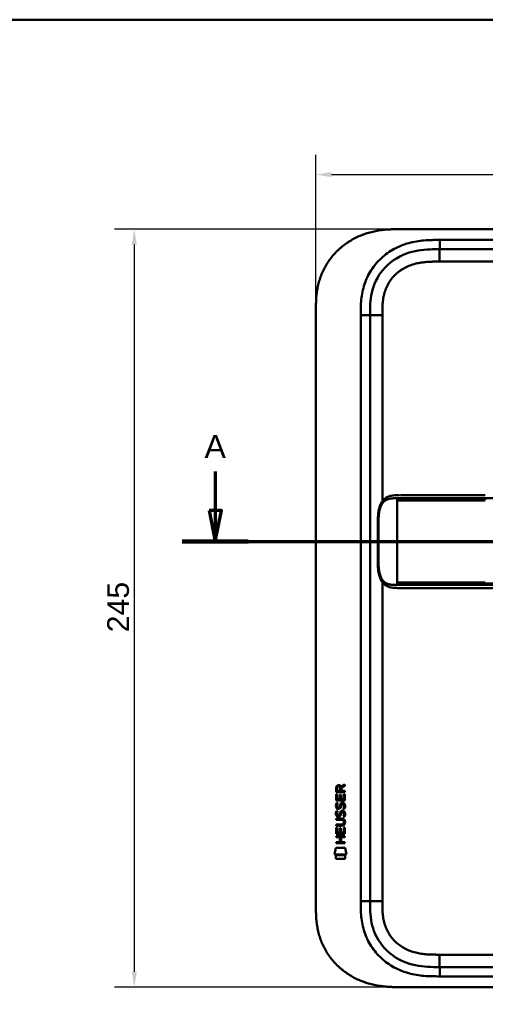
# Model space of a CAD drawing. Header units: millimetres. Extents: x 20 to 833, y 20 to 574.
# Tile 11 of 13: x 437 to 587, y 256 to 574. Entities that reach past the tile are written whole.
import ezdxf

# ---------------------------------------------------------------- set-up
doc = ezdxf.new("R2010")
doc.units = ezdxf.units.MM
doc.header["$LTSCALE"] = 2
for name, color, linetype, lineweight in [('Bemaßungen(DIN)', 7, 'Continuous', 25), ('Schnittansichtslinien(DIN)', 7, 'Continuous', 70), ('Sichtbare Kanten(DIN)', 7, 'Continuous', 50), ('Sichtbare tangentiale Kanten(DIN)', 7, 'Continuous', 50), ('Skizziergeometrie(DIN)', 7, 'Continuous', 50)]:
    doc.layers.add(name, color=color, linetype=linetype, lineweight=lineweight)
doc.styles.add('Aktuell-DINGroßer Text', font='arial.ttf')
doc.styles.add('STANDARD-DIN~0', font='arial.ttf')
doc.dimstyles.new('CAD-LAN', dxfattribs={"dimscale": 2, "dimtxt": 3.5, "dimasz": 2.5, "dimexe": 3.175, "dimexo": 0, "dimgap": 0.8, "dimtad": 1, "dimrnd": 1e-08, "dimtxsty": 'STANDARD-DIN~0', "dimcen": 0.09, "dimdle": 10, "dimclrd": 250, "dimclre": 250, "dimclrt": 250, "dimadec": 0, "dimazin": 2, "dimtfac": 1, "dimtmove": 0, "dimatfit": 3, "dimfxl": 1, "dimtolj": 1, "dimtzin": 0, "dimlwd": 25, "dimlwe": 25, "dimarcsym": 0})

# ---------------------------------------------------------------- blocks, each defined once
blk = doc.blocks.new('Ränder Standardrahmen')
at = {"layer": 'Skizziergeometrie(DIN)', "flags": 128}
blk.add_lwpolyline([(10, 10), (10, 287), (410, 287), (410, 10), (10, 10)], dxfattribs=at)
blk = doc.blocks.new('*D22')
at = {"layer": 'Bemaßungen(DIN)', "color": 250, "linetype": 'Continuous', "lineweight": 25, "true_color": 0x3f3f3f, "transparency": 16777216}
for p, q in [((532.71, 479.53), (532.71, 530.28)), ((746.71, 479.53), (746.71, 530.28)), ((537.71, 523.93), (741.71, 523.93))]:
    blk.add_line(p, q, dxfattribs=at)
at = {"layer": 'Bemaßungen(DIN)', "color": 250, "linetype": 'Continuous', "true_color": 0x3f3f3f, "transparency": 16777216}
for points in [[(537.71, 524.76), (537.71, 523.1), (532.71, 523.93)], [(741.71, 524.76), (741.71, 523.1), (746.71, 523.93)]]:
    blk.add_solid(points, dxfattribs=at)
at = {"layer": 'Defpoints', "color": 0, "linetype": 'Continuous', "transparency": 16777216}
for p in [(746.71, 523.93), (532.71, 479.53), (746.71, 479.53)]:
    blk.add_point(p, dxfattribs=at)
at = {"layer": 'Bemaßungen(DIN)', "color": 250, "linetype": 'Continuous', "lineweight": 25, "true_color": 0x3f3f3f, "transparency": 16777216, "insert": (631.93, 532.56), "char_height": 7, "attachment_point": 1, "style": 'STANDARD-DIN~0'}
blk.add_mtext('\\A1;214', dxfattribs=at)
blk = doc.blocks.new('*D23')
at = {"layer": 'Bemaßungen(DIN)', "color": 250, "linetype": 'Continuous', "lineweight": 25, "true_color": 0x3f3f3f, "transparency": 16777216}
for p, q in [((560.19, 506.31), (467.64, 506.31)), ((473.99, 501.31), (473.99, 266.31)), ((560.75, 261.31), (467.64, 261.31))]:
    blk.add_line(p, q, dxfattribs=at)
at = {"layer": 'Bemaßungen(DIN)', "color": 250, "linetype": 'Continuous', "true_color": 0x3f3f3f, "transparency": 16777216}
for points in [[(473.15, 501.31), (474.82, 501.31), (473.99, 506.31)], [(473.15, 266.31), (474.82, 266.31), (473.99, 261.31)]]:
    blk.add_solid(points, dxfattribs=at)
at = {"layer": 'Defpoints', "color": 0, "linetype": 'Continuous', "transparency": 16777216}
for p in [(560.19, 506.31), (473.99, 261.31), (560.75, 261.31)]:
    blk.add_point(p, dxfattribs=at)
at = {"layer": 'Bemaßungen(DIN)', "color": 250, "linetype": 'Continuous', "lineweight": 25, "true_color": 0x3f3f3f, "transparency": 16777216, "insert": (465.24, 376), "char_height": 7, "attachment_point": 1, "rotation": 90, "style": 'STANDARD-DIN~0'}
blk.add_mtext('\\A1;245', dxfattribs=at)
blk = doc.blocks.new('2DTransSchnitt0')
at = {"layer": 'Schnittansichtslinien(DIN)', "linetype": 'Continuous'}
for p, q in [((250.09, 213.99), (250.09, 207.66)), ((396.56, 213.99), (396.56, 207.66)), ((249.09, 207.66), (250.09, 202.66)), ((251.09, 207.66), (249.09, 207.66)), ((250.09, 207.66), (250.09, 202.66)), ((250.09, 202.66), (251.09, 207.66)), ((395.56, 207.66), (396.56, 202.66)), ((397.56, 207.66), (395.56, 207.66)), ((396.56, 207.66), (396.56, 202.66)), ((396.56, 202.66), (397.56, 207.66)), ((244.75, 202.66), (401.89, 202.66))]:
    blk.add_line(p, q, dxfattribs=at)
at = {"layer": 'Schnittansichtslinien(DIN)', "linetype": 'Continuous', "lineweight": 140}
for p, q in [((244.75, 202.66), (255.43, 202.66)), ((391.22, 202.66), (401.89, 202.66))]:
    blk.add_line(p, q, dxfattribs=at)
at = {"layer": 'Schnittansichtslinien(DIN)', "linetype": 'Continuous', "flags": 128}
for points in [[(249.09, 207.66), (250.09, 202.66), (251.09, 207.66), (249.09, 207.66)], [(395.56, 207.66), (396.56, 202.66), (397.56, 207.66), (395.56, 207.66)]]:
    blk.add_lwpolyline(points, dxfattribs=at)
at = {"layer": 'Schnittansichtslinien(DIN)'}
for points in [[(249.09, 207.66), (250.09, 202.66), (251.09, 207.66), (249.09, 207.66)], [(395.56, 207.66), (396.56, 202.66), (397.56, 207.66), (395.56, 207.66)]]:
    blk.add_solid(points, dxfattribs=at)
at = {"layer": 'Schnittansichtslinien(DIN)', "char_height": 3.73, "attachment_point": 7, "style": 'Aktuell-DINGroßer Text'}
for insert in [(248.34, 216.16), (394.8, 216.16)]:
    blk.add_mtext('A', dxfattribs=dict(at, insert=insert))

msp = doc.modelspace()

# ---------------------------------------------------------------- linework, layer by layer
at = {"layer": 'Sichtbare Kanten(DIN)'}
for p, q in [((718.673, 506.314), (560.191, 506.314)), ((572.75, 499.814), (717.673, 499.814)), ((532.712, 288.099), (532.712, 479.53)), ((550.212, 289.099), (550.212, 478.53)), ((560.087, 420.318), (560.087, 420.318)), ((587.497, 390.318), (714.348, 390.318)), ((539.246, 324.388), (539.248, 325.701)), ((539.596, 325.657), (539.596, 324.769)), ((539.596, 324.769), (540.613, 324.768)), ((540.613, 324.768), (540.614, 325.657)), ((540.911, 326.017), (542.106, 326.808)), ((540.964, 325.619), (540.963, 324.768)), ((540.963, 324.768), (542.105, 324.767)), ((542.106, 326.374), (540.964, 325.619)), ((542.105, 324.767), (542.104, 324.386)), ((542.106, 326.808), (542.106, 326.374)), ((539.244, 321.658), (539.245, 323.662)), ((542.102, 321.655), (539.244, 321.658)), ((539.245, 323.662), (539.594, 323.662)), ((542.104, 324.386), (539.246, 324.388)), ((539.594, 323.662), (539.592, 322.034)), ((539.592, 322.034), (540.487, 322.034)), ((540.487, 322.034), (540.488, 323.481)), ((540.488, 323.481), (540.836, 323.48)), ((540.836, 323.48), (540.835, 322.033)), ((540.835, 322.033), (541.754, 322.033)), ((541.754, 322.033), (541.755, 323.68)), ((541.755, 323.68), (542.104, 323.68)), ((542.104, 323.68), (542.102, 321.655)), ((539.413, 318.337), (539.752, 318.237)), ((539.415, 320.884), (539.754, 320.784)), ((539.612, 319.552), (539.619, 319.535)), ((540.296, 319.455), (540.306, 319.471)), ((541.344, 320.581), (541.332, 320.581)), ((539.239, 315.807), (540.885, 315.806)), ((539.239, 315.43), (539.239, 315.807)), ((540.908, 315.429), (539.239, 315.43)), ((539.61, 317.006), (539.617, 316.988)), ((540.294, 316.908), (540.304, 316.925)), ((541.342, 318.034), (541.33, 318.034)), ((539.235, 310.92), (539.237, 312.924)), ((539.237, 313.495), (539.237, 313.872)), ((539.237, 313.872), (540.907, 313.871)), ((540.883, 313.494), (539.237, 313.495)), ((539.237, 312.924), (539.585, 312.924)), ((539.585, 312.924), (539.584, 311.297)), ((540.478, 311.296), (540.48, 312.743)), ((540.48, 312.743), (540.828, 312.743)), ((540.828, 312.743), (540.827, 311.296)), ((541.745, 311.295), (541.747, 312.942)), ((541.747, 312.942), (542.095, 312.942)), ((541.788, 314.644), (541.788, 314.653)), ((542.095, 312.942), (542.093, 310.918)), ((539.233, 310.127), (542.092, 310.124)), ((539.233, 309.75), (539.233, 310.127)), ((540.476, 309.749), (539.233, 309.75)), ((542.093, 310.918), (539.235, 310.92)), ((539.584, 311.297), (540.478, 311.296)), ((540.475, 308.191), (540.476, 309.749)), ((540.827, 311.296), (541.745, 311.295)), ((540.832, 309.748), (540.831, 308.191)), ((542.091, 309.747), (540.832, 309.748)), ((542.092, 310.124), (542.091, 309.747)), ((538.7, 304.238), (539.159, 306.371)), ((539.159, 306.371), (542.165, 306.368)), ((539.231, 307.815), (539.232, 308.192)), ((542.09, 307.813), (539.231, 307.815)), ((539.232, 308.192), (540.475, 308.191)), ((540.831, 308.191), (542.09, 308.19)), ((542.09, 308.19), (542.09, 307.813)), ((542.165, 306.368), (542.615, 304.235)), ((542.615, 304.235), (538.7, 304.238)), ((539.159, 302.81), (539.16, 303.952)), ((542.156, 302.808), (539.159, 302.81)), ((539.16, 303.952), (542.156, 303.95)), ((542.156, 303.95), (542.156, 302.808)), ((572.75, 267.814), (717.673, 267.814)), ((560.751, 261.314), (718.673, 261.314))]:
    msp.add_line(p, q, dxfattribs=at)
for centre, major_axis, ratio, start_param, end_param in [((540.775, 324.885), (-0.976, 1.274), 0.5180415, 5.9043613, 6.8771057), ((539.382, 324.804), (1.242, 1.64), 0.5994938, 5.878165, 6.7089725), ((540.878, 322.663), (1.103, 3.296), 0.2312948, 2.8124619, 2.8734213), ((540.357, 320.346), (0.574, 1.004), 0.5438409, 2.7534304, 3.2137241), ((540.237, 319.479), (0.098, 0.139), 0.3641716, 4.4844927, 4.7925708), ((540.684, 318.894), (0.839, 1.642), 0.4591024, 5.9761877, 6.4975755), ((540.961, 320.363), (-1.192, -3.54), 0.2215161, 5.9678979, 6.0270389), ((540.363, 317.808), (-0.583, -1.012), 0.541605, 5.8985019, 6.3563332), ((540.235, 316.932), (-0.098, -0.139), 0.3641716, 1.3429, 1.6509781), ((537.063, 311.132), (4.814, 4.313), 0.3742661, 5.9599282, 6.6783921), ((540.683, 316.35), (-0.838, -1.64), 0.4594521, 2.8344186, 3.3561114), ((537.067, 318.176), (4.808, -4.323), 0.3742014, 5.888113, 6.6064523), ((518.355, 334.481), (23.266, -20.361), 0.1371339, 6.127502, 6.402435)]:
    msp.add_ellipse(centre, major_axis=major_axis, ratio=ratio, start_param=start_param, end_param=end_param, dxfattribs=at)
for points, degree, knots in [([(560.191, 506.314), (559.78, 506.314), (558.768, 506.31), (557.441, 506.278), (555.914, 506.196), (554.684, 506.088), (553.144, 505.886), (551.913, 505.666), (550.381, 505.311), (549.165, 504.959), (547.666, 504.432), (546.488, 503.94), (545.05, 503.237), (543.933, 502.605), (542.586, 501.731), (541.552, 500.966), (540.323, 499.934), (539.395, 499.05), (538.311, 497.88), (537.507, 496.894), (536.588, 495.61), (535.924, 494.543), (535.185, 493.17), (534.668, 492.043), (534.116, 490.61), (533.749, 489.446), (533.378, 487.98), (533.149, 486.801), (532.941, 485.327), (532.83, 484.151), (532.748, 482.69), (532.712, 481.241), (532.712, 480.098), (532.712, 479.53)], 3, [0.01304212, 0.01304212, 0.01304212, 0.01304212, 0.04166717, 0.08333381, 0.10416714, 0.14583378, 0.1666671, 0.20833375, 0.22916707, 0.27083371, 0.29166704, 0.33333368, 0.354167, 0.39583365, 0.41666697, 0.45833362, 0.47916694, 0.52083358, 0.54166691, 0.58333355, 0.60416687, 0.64583352, 0.66666684, 0.70833349, 0.72916681, 0.77083345, 0.79166678, 0.83333342, 0.85416674, 0.89583339, 0.91666671, 0.95833335, 0.99999585, 0.99999585, 0.99999585, 0.99999585]), ([(550.212, 478.53), (550.212, 480.954), (550.26, 483.414), (550.784, 485.756), (551.375, 488.402), (552.557, 490.93), (554.331, 493.068), (556.32, 495.464), (559.009, 497.314), (561.98, 498.404), (564.422, 499.3), (567.039, 499.678), (569.699, 499.776), (570.713, 499.813), (571.732, 499.814), (572.75, 499.814)], 3, [-3.5878945, -3.5878945, -3.5878945, -3.5878945, -2.8454091, -2.8454091, -2.8454091, -2.0068747, -2.0068747, -2.0068747, -1.0669607, -1.0669607, -1.0669607, -0.2943581, -0.2943581, -0.2943581, 0, 0, 0, 0]), ([(559.704, 390.318), (559.704, 390.318), (559.704, 390.318), (559.704, 390.318), (559.704, 390.318), (559.704, 390.318), (559.703, 390.318), (559.703, 390.318), (559.703, 390.318), (559.702, 390.318), (559.702, 390.318), (559.701, 390.318), (559.7, 390.318), (559.698, 390.318), (559.696, 390.318), (559.691, 390.318), (559.687, 390.318), (559.67, 390.318), (559.659, 390.318), (559.612, 390.318), (559.578, 390.318), (559.441, 390.318), (559.338, 390.318), (558.926, 390.32), (558.619, 390.325), (557.402, 390.385), (556.511, 390.527), (555.317, 391.128), (554.928, 391.411), (554.149, 392.231), (553.776, 392.835), (553.266, 394.115), (553.092, 394.776), (552.85, 396.167), (552.782, 396.911), (552.695, 398.691), (552.703, 399.738), (552.703, 403.433), (552.703, 406.085), (552.703, 410.671), (552.638, 412.652), (552.981, 415.353), (553.154, 416.163), (553.646, 417.524), (553.959, 418.107), (554.667, 418.993), (555.059, 419.329), (555.97, 419.868), (556.508, 420.049), (557.813, 420.299), (558.608, 420.316), (559.457, 420.318), (559.505, 420.318), (559.578, 420.318), (559.602, 420.318), (559.639, 420.318), (559.651, 420.318), (559.67, 420.318), (559.676, 420.318), (559.686, 420.318), (559.689, 420.318), (559.695, 420.318), (559.696, 420.318), (559.699, 420.318), (559.7, 420.318), (559.701, 420.318), (559.702, 420.318), (559.703, 420.318), (559.703, 420.318), (559.704, 420.318), (559.704, 420.318), (559.704, 420.318), (559.704, 420.318), (559.704, 420.318), (559.704, 420.318), (559.704, 420.318)], 3, [0, 0, 0, 0, 0.0000252, 0.0000252, 0.0000657, 0.0000657, 0.0001082, 0.0001082, 0.0001738, 0.0001738, 0.0002867, 0.0002867, 0.0005136, 0.0005136, 0.0010499, 0.0010499, 0.0026039, 0.0026039, 0.0072616, 0.0072616, 0.0212292, 0.0212292, 0.0631285, 0.0631285, 0.1888417, 0.1888417, 0.5689951, 0.5689951, 0.7719774, 0.7719774, 1.0315425, 1.0315425, 1.2481307, 1.2481307, 1.4719729, 1.4719729, 1.7848025, 1.7848025, 2.5805266, 2.5805266, 3.160554, 3.160554, 3.4157877, 3.4157877, 3.6519695, 3.6519695, 3.8657989, 3.8657989, 4.1108827, 4.1108827, 4.4368692, 4.4368692, 4.4566519, 4.4566519, 4.4665438, 4.4665438, 4.471493, 4.471493, 4.4739733, 4.4739733, 4.4752207, 4.4752207, 4.4758524, 4.4758524, 4.4761765, 4.4761765, 4.4763467, 4.4763467, 4.476439, 4.476439, 4.4764904, 4.4764904, 4.4765188, 4.4765188, 4.4765488, 4.4765488, 4.4765488, 4.4765488]), ([(560.087, 420.318), (560.087, 420.318), (560.087, 420.318), (560.087, 420.318), (560.087, 420.318), (560.087, 420.318), (560.088, 420.318), (560.088, 420.318), (560.088, 420.318), (560.09, 420.318), (560.092, 420.318), (560.097, 420.318), (560.102, 420.318), (560.12, 420.318), (560.134, 420.318), (560.192, 420.318), (560.236, 420.318), (560.416, 420.318), (560.556, 420.318), (560.752, 420.318), (560.805, 420.318), (560.863, 420.318), (560.864, 420.318), (560.866, 420.318), (560.867, 420.318), (560.869, 420.318), (560.869, 420.318), (560.869, 420.318), (560.869, 420.318), (560.869, 420.318), (560.869, 420.318), (560.869, 420.318)], 3, [0.00004605, 0.00004605, 0.00004605, 0.00004605, 0.00007374, 0.00007374, 0.00011546, 0.00011546, 0.00021806, 0.00021806, 0.00046152, 0.00046152, 0.00119141, 0.00119141, 0.00337949, 0.00337949, 0.00994164, 0.00994164, 0.02962737, 0.02962737, 0.08869945, 0.08869945, 0.11084283, 0.11084283, 0.1113618, 0.1113618, 0.11175126, 0.11175126, 0.11179812, 0.11179812, 0.11181175, 0.11181175, 0.11182181, 0.11182181, 0.11182181, 0.11182181]), ([(560.869, 420.318), (561.255, 420.318), (561.622, 420.318), (562.426, 420.318), (562.845, 420.318), (564.11, 420.318), (564.999, 420.318), (567.872, 420.318), (569.953, 420.318), (575.1, 420.318), (578.208, 420.318), (583.37, 420.318), (585.434, 420.318), (587.497, 420.318)], 3, [0, 0, 0, 0, 0.1534173, 0.1534173, 0.3047718, 0.3047718, 0.5966116, 0.5966116, 1.2249955, 1.2249955, 2.1545342, 2.1545342, 2.7736042, 2.7736042, 2.7736042, 2.7736042]), ([(559.722, 390.318), (559.722, 390.318), (559.844, 390.318), (560.087, 390.318), (560.407, 390.318), (560.734, 390.318), (561.071, 390.318), (561.284, 390.318), (561.366, 390.318)], 5, [25.64076517, 25.64076517, 25.64076517, 25.64076517, 25.64076517, 25.64076517, 25.64100059, 25.73520442, 25.82940824, 25.88784541, 25.88784541, 25.88784541, 25.88784541, 25.88784541, 25.88784541]), ([(587.493, 390.318), (583.559, 390.318), (579.618, 390.318), (573.458, 390.318), (571.218, 390.318), (567.538, 390.318), (566.056, 390.318), (563.873, 390.318), (563.104, 390.318), (562.152, 390.318), (561.92, 390.318), (561.621, 390.318), (561.547, 390.318), (561.45, 390.318), (561.425, 390.318), (561.393, 390.318), (561.385, 390.318), (561.375, 390.318), (561.372, 390.318), (561.369, 390.318), (561.368, 390.318), (561.367, 390.318), (561.367, 390.318), (561.366, 390.318), (561.366, 390.318), (561.366, 390.318), (561.366, 390.318), (561.366, 390.318)], 3, [0, 0, 0, 0, 1.1803051, 1.1803051, 1.8522102, 1.8522102, 2.3111703, 2.3111703, 2.5747937, 2.5747937, 2.6623324, 2.6623324, 2.6914953, 2.6914953, 2.7012157, 2.7012157, 2.7044558, 2.7044558, 2.705536, 2.705536, 2.7058961, 2.7058961, 2.7060162, 2.7060162, 2.7060562, 2.7060562, 2.7060873, 2.7060873, 2.7060873, 2.7060873]), ([(541.788, 314.653), (541.788, 314.7), (541.786, 314.747), (541.77, 314.882), (541.747, 314.97), (541.673, 315.121), (541.626, 315.182), (541.506, 315.288), (541.436, 315.328), (541.218, 315.411), (541.059, 315.429), (540.908, 315.429)], 3, [0, 0, 0, 0, 0.01400423, 0.01400423, 0.0408947, 0.0408947, 0.06439039, 0.06439039, 0.08887549, 0.08887549, 0.13413559, 0.13413559, 0.13413559, 0.13413559]), ([(532.712, 288.099), (532.712, 287.531), (532.712, 286.388), (532.748, 284.939), (532.83, 283.478), (532.941, 282.302), (533.149, 280.828), (533.378, 279.649), (533.749, 278.183), (534.116, 277.019), (534.668, 275.586), (535.185, 274.459), (535.924, 273.086), (536.588, 272.019), (537.507, 270.734), (538.311, 269.749), (539.395, 268.579), (540.323, 267.695), (541.552, 266.663), (542.586, 265.898), (543.933, 265.024), (545.05, 264.392), (546.488, 263.689), (547.666, 263.196), (549.165, 262.67), (550.381, 262.318), (551.913, 261.962), (553.144, 261.743), (554.684, 261.541), (555.914, 261.432), (557.441, 261.351), (558.957, 261.315), (560.156, 261.314), (560.751, 261.314)], 3, [0.00000215, 0.00000215, 0.00000215, 0.00000215, 0.04166657, 0.08333314, 0.10416642, 0.14583299, 0.16666628, 0.20833285, 0.22916613, 0.2708327, 0.29166599, 0.33333256, 0.35416584, 0.39583241, 0.4166657, 0.45833227, 0.47916555, 0.52083212, 0.54166541, 0.58333198, 0.60416526, 0.64583183, 0.66666512, 0.70833169, 0.72916497, 0.77083154, 0.79166483, 0.8333314, 0.85416468, 0.89583125, 0.91666454, 0.95833111, 0.99999768, 0.99999768, 0.99999768, 0.99999768]), ([(572.75, 267.814), (570.118, 267.814), (567.475, 267.864), (564.954, 268.384), (561.883, 269.016), (558.959, 270.336), (556.578, 272.315), (554.268, 274.234), (552.509, 276.743), (551.492, 279.472), (550.642, 281.753), (550.311, 284.189), (550.237, 286.65), (550.212, 287.467), (550.212, 288.285), (550.212, 289.099)], 3, [-3.5878945, -3.5878945, -3.5878945, -3.5878945, -2.8265828, -2.8265828, -2.8265828, -1.8995125, -1.8995125, -1.8995125, -1.0006299, -1.0006299, -1.0006299, -0.2492206, -0.2492206, -0.2492206, 0, 0, 0, 0])]:
    msp.add_open_spline(points, degree=degree, knots=knots, dxfattribs=at)
for points in [[(559.722, 420.318), (559.716, 420.318), (559.71, 420.318), (559.704, 420.318)], [(559.704, 390.318), (559.71, 390.318), (559.716, 390.318), (559.722, 390.318)], [(539.248, 325.701), (539.262, 326.143), (539.494, 326.605), (540.107, 326.605)], [(540.614, 325.657), (540.614, 325.93), (540.527, 326.255), (540.112, 326.255)], [(539.292, 319.405), (539.201, 319.646), (539.172, 319.879), (539.214, 320.208)], [(539.214, 320.208), (539.232, 320.347), (539.273, 320.554), (539.344, 320.727)], [(539.851, 318.945), (539.628, 318.978), (539.398, 319.123), (539.292, 319.405)], [(539.342, 318.18), (539.362, 318.23), (539.413, 318.337), (539.413, 318.337)], [(539.344, 320.727), (539.364, 320.776), (539.415, 320.884), (539.415, 320.884)], [(539.599, 320.319), (539.535, 320.067), (539.529, 319.842), (539.587, 319.626)], [(539.752, 318.237), (539.752, 318.237), (539.632, 317.91), (539.597, 317.772)], [(539.754, 320.784), (539.754, 320.783), (539.634, 320.457), (539.599, 320.319)], [(539.824, 319.322), (539.971, 319.262), (540.159, 319.298), (540.264, 319.413)], [(540.006, 318.932), (539.905, 318.933), (539.884, 318.94), (539.851, 318.945)], [(540.634, 319.297), (540.518, 319.087), (540.323, 318.928), (540.006, 318.932)], [(540.306, 319.471), (540.375, 319.581), (540.432, 319.744), (540.487, 319.99)], [(540.487, 319.99), (540.571, 320.358), (540.673, 320.569), (540.814, 320.736)], [(540.826, 319.839), (540.772, 319.599), (540.709, 319.434), (540.634, 319.297)], [(540.812, 318.19), (540.905, 318.3), (541.036, 318.372), (541.215, 318.396)], [(540.814, 320.736), (540.907, 320.847), (541.038, 320.919), (541.217, 320.943)], [(540.875, 320.038), (540.867, 320.008), (540.827, 319.842), (540.826, 319.839)], [(541.061, 320.463), (540.99, 320.374), (540.93, 320.236), (540.875, 320.038)], [(541.332, 320.581), (541.21, 320.581), (541.135, 320.548), (541.061, 320.463)], [(541.215, 318.396), (541.503, 318.435), (541.785, 318.335), (541.979, 318.018)], [(541.217, 320.943), (541.505, 320.981), (541.787, 320.881), (541.981, 320.565)], [(541.536, 318.998), (541.536, 318.998), (541.691, 319.252), (541.75, 319.537)], [(541.905, 318.911), (541.884, 318.916), (541.536, 318.998), (541.536, 318.998)], [(541.75, 319.537), (541.819, 319.87), (541.818, 320.146), (541.712, 320.343)], [(542.129, 319.63), (542.099, 319.299), (541.941, 318.969), (541.905, 318.911)], [(541.981, 320.565), (542.091, 320.384), (542.145, 320.165), (542.145, 319.895)], [(542.145, 319.895), (542.145, 319.81), (542.138, 319.725), (542.129, 319.63)], [(539.29, 316.859), (539.199, 317.1), (539.17, 317.333), (539.212, 317.661)], [(539.212, 317.661), (539.23, 317.8), (539.271, 318.007), (539.342, 318.18)], [(539.849, 316.398), (539.626, 316.431), (539.396, 316.576), (539.29, 316.859)], [(539.597, 317.772), (539.533, 317.52), (539.527, 317.296), (539.585, 317.08)], [(539.822, 316.776), (539.969, 316.716), (540.157, 316.752), (540.262, 316.866)], [(540.004, 316.385), (539.903, 316.387), (539.882, 316.393), (539.849, 316.398)], [(540.632, 316.75), (540.516, 316.54), (540.321, 316.381), (540.004, 316.385)], [(540.304, 316.925), (540.373, 317.034), (540.43, 317.198), (540.485, 317.443)], [(540.485, 317.443), (540.569, 317.811), (540.671, 318.022), (540.812, 318.19)], [(540.824, 317.293), (540.77, 317.053), (540.707, 316.888), (540.632, 316.75)], [(540.873, 317.491), (540.865, 317.461), (540.825, 317.295), (540.824, 317.293)], [(541.059, 317.916), (540.988, 317.828), (540.928, 317.69), (540.873, 317.491)], [(541.33, 318.034), (541.208, 318.034), (541.133, 318.002), (541.059, 317.916)], [(541.534, 316.452), (541.534, 316.452), (541.689, 316.706), (541.748, 316.99)], [(541.903, 316.365), (541.882, 316.369), (541.534, 316.452), (541.534, 316.452)], [(541.748, 316.99), (541.817, 317.323), (541.816, 317.599), (541.71, 317.797)], [(542.127, 317.083), (542.097, 316.752), (541.939, 316.422), (541.903, 316.365)], [(541.979, 318.018), (542.089, 317.837), (542.143, 317.618), (542.143, 317.349)], [(542.143, 317.349), (542.143, 317.264), (542.136, 317.178), (542.127, 317.083)]]:
    msp.add_open_spline(points, degree=3, dxfattribs=at)
at = {"layer": 'Sichtbare tangentiale Kanten(DIN)'}
for p, q in [((572.75, 499.814), (572.75, 502.814)), ((572.729, 495.814), (572.729, 499.814)), ((672.614, 495.814), (572.729, 495.814)), ((547.212, 478.53), (550.212, 478.53)), ((554.212, 478.53), (550.212, 478.53)), ((554.212, 478.53), (554.212, 418.416)), ((558.985, 418.868), (558.985, 419.328)), ((558.985, 418.868), (558.985, 418.568)), ((558.985, 418.568), (558.985, 392.068)), ((587.497, 419.328), (587.497, 418.87)), ((554.212, 392.22), (554.212, 289.099)), ((558.985, 392.068), (558.985, 391.768)), ((558.985, 391.308), (558.985, 391.768)), ((587.497, 391.765), (587.497, 391.308)), ((550.212, 289.099), (547.212, 289.099)), ((554.212, 289.099), (550.212, 289.099)), ((572.729, 271.814), (672.614, 271.814)), ((572.729, 271.814), (572.729, 267.814)), ((572.75, 267.814), (572.75, 264.814))]:
    msp.add_line(p, q, dxfattribs=at)
for points, degree, knots in [([(572.75, 502.814), (572.535, 502.814), (572.319, 502.814), (572.104, 502.814), (571.902, 502.814), (571.701, 502.813), (571.499, 502.811), (571.398, 502.811), (571.297, 502.81), (571.196, 502.809), (570.901, 502.806), (570.605, 502.802), (570.289, 502.795), (570.281, 502.794), (570.273, 502.794), (570.266, 502.794), (569.379, 502.773), (568.582, 502.735), (567.774, 502.667), (567.759, 502.666), (567.745, 502.665), (567.73, 502.664), (566.909, 502.594), (566.08, 502.493), (565.257, 502.354), (565.249, 502.352), (565.241, 502.351), (565.233, 502.35), (564.407, 502.209), (563.586, 502.029), (562.775, 501.806), (562.769, 501.804), (562.763, 501.803), (562.756, 501.801), (561.123, 501.349), (559.527, 500.715), (558.053, 499.916), (556.569, 499.111), (555.156, 498.109), (553.908, 496.965), (552.659, 495.818), (551.534, 494.489), (550.62, 493.074), (549.709, 491.664), (548.964, 490.102), (548.431, 488.496), (548.43, 488.492), (548.429, 488.488), (548.428, 488.485), (548.163, 487.687), (547.947, 486.868), (547.777, 486.045), (547.776, 486.038), (547.775, 486.031), (547.773, 486.025), (547.605, 485.205), (547.482, 484.373), (547.397, 483.551), (547.395, 483.537), (547.394, 483.523), (547.392, 483.509), (547.31, 482.7), (547.262, 481.896), (547.237, 481.028), (547.237, 481.014), (547.236, 481.001), (547.236, 480.988), (547.212, 480.143), (547.212, 479.337), (547.212, 478.53)], 3, [79.0507351, 79.0507351, 79.0507351, 79.0507351, 79.115326, 79.115326, 79.115326, 79.175852, 79.175852, 79.175852, 79.206115, 79.206115, 79.206115, 79.2947699, 79.2947699, 79.2947699, 79.2969041, 79.2969041, 79.2969041, 79.5442558, 79.5442558, 79.5442558, 79.5487575, 79.5487575, 79.5487575, 79.8000755, 79.8000755, 79.8000755, 79.8025259, 79.8025259, 79.8025259, 80.0549623, 80.0549623, 80.0549623, 80.056924, 80.056924, 80.056924, 80.5656653, 80.5656653, 80.5656653, 81.0782231, 81.0782231, 81.0782231, 81.5913866, 81.5913866, 81.5913866, 82.1026454, 82.1026454, 82.1026454, 82.1037871, 82.1037871, 82.1037871, 82.3575184, 82.3575184, 82.3575184, 82.3596398, 82.3596398, 82.3596398, 82.6121592, 82.6121592, 82.6121592, 82.6164541, 82.6164541, 82.6164541, 82.8648963, 82.8648963, 82.8648963, 82.8687085, 82.8687085, 82.8687085, 83.1106796, 83.1106796, 83.1106796, 83.1106796]), ([(572.729, 495.814), (572.495, 495.814), (572.261, 495.814), (572.027, 495.814), (571.952, 495.814), (571.876, 495.813), (571.801, 495.813), (571.726, 495.813), (571.65, 495.813), (571.575, 495.812), (571.424, 495.811), (571.273, 495.81), (571.123, 495.808), (571.047, 495.807), (570.972, 495.806), (570.897, 495.805), (570.744, 495.803), (570.592, 495.8), (570.44, 495.797), (570.364, 495.795), (570.288, 495.793), (570.212, 495.791), (569.839, 495.78), (569.455, 495.765), (569.072, 495.742), (569.065, 495.742), (569.057, 495.741), (569.05, 495.741), (568.433, 495.704), (567.846, 495.652), (567.254, 495.575), (567.244, 495.574), (567.235, 495.573), (567.226, 495.572), (566.627, 495.494), (566.035, 495.392), (565.446, 495.26), (565.441, 495.258), (565.436, 495.257), (565.43, 495.256), (564.832, 495.121), (564.237, 494.954), (563.658, 494.755), (563.655, 494.754), (563.651, 494.753), (563.648, 494.752), (563.062, 494.55), (562.483, 494.311), (561.925, 494.038), (561.367, 493.764), (560.823, 493.453), (560.304, 493.109), (559.786, 492.764), (559.289, 492.383), (558.823, 491.971), (558.354, 491.556), (557.91, 491.104), (557.505, 490.628), (557.102, 490.154), (556.73, 489.646), (556.4, 489.118), (556.072, 488.594), (555.779, 488.04), (555.531, 487.476), (555.285, 486.917), (555.076, 486.335), (554.907, 485.747), (554.906, 485.743), (554.905, 485.739), (554.904, 485.735), (554.738, 485.157), (554.61, 484.571), (554.512, 483.978), (554.511, 483.969), (554.509, 483.96), (554.508, 483.951), (554.412, 483.363), (554.346, 482.775), (554.3, 482.159), (554.3, 482.151), (554.299, 482.144), (554.299, 482.136), (554.277, 481.832), (554.261, 481.538), (554.248, 481.237), (554.236, 480.927), (554.228, 480.619), (554.222, 480.312), (554.211, 479.716), (554.212, 479.122), (554.212, 478.53)], 3, [0, 0, 0, 0, 0.0702177, 0.0702177, 0.0702177, 0.0928319, 0.0928319, 0.0928319, 0.1154462, 0.1154462, 0.1154462, 0.1606746, 0.1606746, 0.1606746, 0.1832888, 0.1832888, 0.1832888, 0.228941, 0.228941, 0.228941, 0.251767, 0.251767, 0.251767, 0.363762, 0.363762, 0.363762, 0.3658973, 0.3658973, 0.3658973, 0.5457808, 0.5457808, 0.5457808, 0.5485663, 0.5485663, 0.5485663, 0.730533, 0.730533, 0.730533, 0.7321671, 0.7321671, 0.7321671, 0.9170852, 0.9170852, 0.9170852, 0.9181595, 0.9181595, 0.9181595, 1.1053408, 1.1053408, 1.1053408, 1.2925833, 1.2925833, 1.2925833, 1.479843, 1.479843, 1.479843, 1.6683162, 1.6683162, 1.6683162, 1.8560489, 1.8560489, 1.8560489, 2.0426703, 2.0426703, 2.0426703, 2.2275204, 2.2275204, 2.2275204, 2.2288442, 2.2288442, 2.2288442, 2.4104084, 2.4104084, 2.4104084, 2.4131251, 2.4131251, 2.4131251, 2.5932379, 2.5932379, 2.5932379, 2.5954285, 2.5954285, 2.5954285, 2.684558, 2.684558, 2.684558, 2.7762862, 2.7762862, 2.7762862, 2.9540743, 2.9540743, 2.9540743, 2.9540743]), ([(558.985, 391.308), (558.913, 391.308), (558.77, 391.308), (558.486, 391.308), (558.067, 391.311), (557.522, 391.33), (556.929, 391.384), (556.298, 391.507), (555.703, 391.711), (555.149, 392.014), (554.647, 392.426), (554.199, 392.958), (553.737, 393.75), (553.327, 394.879), (553.084, 396.187), (552.976, 397.572), (552.949, 398.939), (552.95, 400.044), (552.95, 400.977), (552.95, 401.937), (552.95, 402.942), (552.95, 404.063), (552.95, 405.317), (552.95, 406.572), (552.95, 407.693), (552.95, 408.698), (552.95, 409.658), (552.95, 410.591), (552.949, 411.696), (552.976, 413.064), (553.084, 414.449), (553.327, 415.757), (553.737, 416.886), (554.2, 417.678), (554.647, 418.21), (555.15, 418.622), (555.703, 418.925), (556.298, 419.128), (556.93, 419.251), (557.523, 419.305), (558.067, 419.325), (558.486, 419.328), (558.77, 419.328), (558.913, 419.328), (558.985, 419.328)], 5, [0, 0, 0, 0, 0, 0, 0.0545062, 0.1094177, 0.2192406, 0.3290635, 0.4388864, 0.5487092, 0.6585321, 0.768355, 0.8781779, 0.9880008, 1.0978237, 1.3174695, 1.5371153, 1.6469382, 1.7567611, 1.8192574, 1.8817537, 2.0067464, 2.131739, 2.2567317, 2.3817243, 2.506717, 2.6317096, 2.6942059, 2.7567023, 2.8665381, 2.9763739, 3.1960455, 3.4157171, 3.5255529, 3.6353887, 3.7452245, 3.8550603, 3.9648961, 4.0747319, 4.1845678, 4.2944036, 4.4042394, 4.4591573, 4.5135093, 4.5135093, 4.5135093, 4.5135093, 4.5135093, 4.5135093]), ([(558.985, 419.328), (559.193, 419.328), (559.404, 419.328), (559.62, 419.328), (559.836, 419.328), (560.057, 419.328), (560.284, 419.328), (560.739, 419.328), (561.222, 419.328), (561.73, 419.328), (562.239, 419.328), (562.774, 419.328), (563.33, 419.328), (563.885, 419.328), (564.46, 419.328), (565.048, 419.328), (565.635, 419.328), (566.234, 419.328), (566.841, 419.328), (567.448, 419.328), (568.062, 419.328), (568.681, 419.328), (569.301, 419.328), (569.925, 419.328), (570.552, 419.328), (571.179, 419.328), (571.809, 419.328), (572.438, 419.328), (573.068, 419.328), (573.697, 419.328), (574.325, 419.328), (574.953, 419.328), (575.581, 419.328), (576.208, 419.328), (576.834, 419.328), (577.461, 419.328), (578.087, 419.328), (578.713, 419.328), (579.338, 419.328), (579.964, 419.328), (580.59, 419.328), (581.215, 419.328), (581.841, 419.328), (582.467, 419.328), (583.093, 419.328), (583.719, 419.328), (584.345, 419.328), (584.972, 419.328), (585.599, 419.328), (586.232, 419.328), (586.864, 419.328), (587.497, 419.328)], 3, [0.0000008, 0.0000008, 0.0000008, 0.0000008, 0.0947641, 0.0947641, 0.0947641, 0.1889624, 0.1889624, 0.1889624, 0.3773589, 0.3773589, 0.3773589, 0.5657555, 0.5657555, 0.5657555, 0.754152, 0.754152, 0.754152, 0.9425486, 0.9425486, 0.9425486, 1.1309451, 1.1309451, 1.1309451, 1.3193417, 1.3193417, 1.3193417, 1.5077382, 1.5077382, 1.5077382, 1.6961348, 1.6961348, 1.6961348, 1.8845313, 1.8845313, 1.8845313, 2.0729279, 2.0729279, 2.0729279, 2.2613244, 2.2613244, 2.2613244, 2.449721, 2.449721, 2.449721, 2.6381175, 2.6381175, 2.6381175, 2.8265141, 2.8265141, 2.8265141, 3.0164113, 3.0164113, 3.0164113, 3.0164113]), ([(587.497, 418.87), (587.12, 418.87), (586.365, 418.87), (585.232, 418.87), (583.721, 418.87), (581.831, 418.87), (579.941, 418.87), (578.05, 418.87), (576.162, 418.87), (574.276, 418.87), (572.396, 418.869), (570.526, 418.869), (568.67, 418.869), (566.84, 418.868), (565.056, 418.868), (563, 418.868), (561.416, 418.868), (560.268, 418.868), (559.482, 418.868), (558.985, 418.868)], 5, [0, 0, 0, 0, 0, 0, 0.188639, 0.3776471, 0.5666552, 0.7556633, 0.9446714, 1.1336795, 1.3226876, 1.5116957, 1.7007038, 1.8897119, 2.07872, 2.2677281, 2.4567361, 2.6457442, 3.0237604, 3.0237604, 3.0237604, 3.0237604, 3.0237604, 3.0237604]), ([(558.985, 418.568), (559.813, 418.568), (560.742, 418.568), (561.769, 418.568), (562.282, 418.568), (562.818, 418.568), (563.372, 418.568), (563.925, 418.568), (564.496, 418.568), (565.078, 418.568), (565.661, 418.569), (566.255, 418.569), (566.857, 418.569), (567.459, 418.569), (568.068, 418.569), (568.682, 418.57), (569.296, 418.57), (569.914, 418.57), (570.535, 418.57), (571.155, 418.571), (571.778, 418.571), (572.403, 418.571), (573.028, 418.571), (573.654, 418.572), (574.281, 418.572), (574.908, 418.572), (575.536, 418.572), (576.165, 418.573), (576.794, 418.573), (577.423, 418.573), (578.053, 418.573), (578.682, 418.573), (579.312, 418.573), (579.942, 418.573), (580.572, 418.573), (581.202, 418.574), (581.832, 418.574), (582.462, 418.574), (583.092, 418.574), (583.722, 418.574), (584.352, 418.574), (584.981, 418.574), (585.611, 418.574), (586.24, 418.574), (586.869, 418.574), (587.497, 418.574)], 3, [-0.0090822, -0.0090822, -0.0090822, -0.0090822, 0.368934, 0.368934, 0.368934, 0.5579421, 0.5579421, 0.5579421, 0.7469502, 0.7469502, 0.7469502, 0.9359583, 0.9359583, 0.9359583, 1.1249664, 1.1249664, 1.1249664, 1.3139745, 1.3139745, 1.3139745, 1.5029826, 1.5029826, 1.5029826, 1.6919907, 1.6919907, 1.6919907, 1.8809988, 1.8809988, 1.8809988, 2.0700069, 2.0700069, 2.0700069, 2.259015, 2.259015, 2.259015, 2.4480231, 2.4480231, 2.4480231, 2.6370312, 2.6370312, 2.6370312, 2.8260393, 2.8260393, 2.8260393, 3.0147053, 3.0147053, 3.0147053, 3.0147053]), ([(587.497, 419.328), (597.453, 419.328), (607.437, 419.328), (617.384, 419.328), (637.813, 419.328), (658.287, 419.328), (678.725, 419.328), (685.309, 419.328), (691.899, 419.328), (698.496, 419.328), (703.802, 419.328), (709.117, 419.328), (714.349, 419.328)], 3, [23.2299829, 23.2299829, 23.2299829, 23.2299829, 26.2168354, 26.2168354, 26.2168354, 32.3515912, 32.3515912, 32.3515912, 34.3279835, 34.3279835, 34.3279835, 35.9173864, 35.9173864, 35.9173864, 35.9173864]), ([(587.497, 392.062), (587.126, 392.062), (586.383, 392.062), (585.268, 392.062), (583.781, 392.062), (581.921, 392.062), (580.062, 392.062), (578.202, 392.062), (576.345, 392.063), (574.492, 392.063), (572.645, 392.064), (570.807, 392.065), (568.981, 392.065), (566.815, 392.066), (564.355, 392.067), (562.284, 392.067), (560.716, 392.068), (559.611, 392.068), (559.053, 392.068), (558.985, 392.068)], 5, [33.3326459, 33.3326459, 33.3326459, 33.3326459, 33.3326459, 33.3326459, 33.5183492, 33.7042495, 33.8901497, 34.07605, 34.2619502, 34.4478505, 34.6337508, 34.819651, 35.0055513, 35.1914515, 35.3773518, 35.5632521, 35.9350526, 36.3068531, 36.3566848, 36.3566848, 36.3566848, 36.3566848, 36.3566848, 36.3566848]), ([(558.985, 391.768), (559.099, 391.768), (559.208, 391.768), (559.32, 391.768), (560.342, 391.768), (561.52, 391.768), (562.823, 391.767), (563.651, 391.767), (564.523, 391.767), (565.42, 391.767), (565.998, 391.767), (566.586, 391.767), (567.18, 391.767), (567.775, 391.767), (568.376, 391.767), (568.981, 391.767), (569.586, 391.766), (570.194, 391.766), (570.805, 391.766), (571.416, 391.766), (572.029, 391.766), (572.643, 391.766), (576.944, 391.765), (581.302, 391.765), (585.64, 391.765), (586.259, 391.765), (586.879, 391.765), (587.497, 391.765)], 3, [0, 0, 0, 0, 0.0498317, 0.0498317, 0.0498317, 0.5045898, 0.5045898, 0.5045898, 0.7934328, 0.7934328, 0.7934328, 0.979333, 0.979333, 0.979333, 1.1652333, 1.1652333, 1.1652333, 1.3511335, 1.3511335, 1.3511335, 1.5370338, 1.5370338, 1.5370338, 2.8383356, 2.8383356, 2.8383356, 3.024121, 3.024121, 3.024121, 3.024121]), ([(587.498, 391.765), (587.498, 391.765), (589.084, 391.765), (592.255, 391.765), (598.596, 391.765), (608.109, 391.765), (620.799, 391.765), (635.066, 391.765), (650.919, 391.765), (666.785, 391.765), (682.642, 391.765), (695.318, 391.764), (704.871, 391.765), (711.204, 391.764), (714.349, 391.765)], 5, [0, 0, 0, 0, 0, 0, 0.0001149, 0.7929364, 1.585758, 3.1714011, 4.7570442, 6.3426873, 7.9283304, 9.5139735, 11.0996166, 12.6881676, 12.6881676, 12.6881676, 12.6881676, 12.6881676, 12.6881676]), ([(587.497, 391.308), (587.492, 391.308), (587.487, 391.308), (587.482, 391.308), (586.854, 391.308), (586.226, 391.308), (585.599, 391.308), (584.972, 391.308), (584.345, 391.308), (583.718, 391.308), (583.092, 391.308), (582.466, 391.308), (581.84, 391.308), (581.214, 391.308), (580.588, 391.308), (579.963, 391.308), (579.337, 391.308), (578.712, 391.308), (578.086, 391.308), (577.46, 391.308), (576.834, 391.308), (576.207, 391.308), (575.58, 391.308), (574.953, 391.308), (574.325, 391.308), (573.696, 391.308), (573.067, 391.308), (572.438, 391.308), (571.809, 391.308), (571.179, 391.308), (570.552, 391.308), (569.925, 391.308), (569.3, 391.308), (568.68, 391.308), (568.061, 391.308), (567.447, 391.308), (566.84, 391.308), (566.233, 391.308), (565.634, 391.308), (565.046, 391.308), (564.459, 391.308), (563.884, 391.308), (563.328, 391.308), (562.773, 391.308), (562.238, 391.308), (561.729, 391.308), (561.22, 391.308), (560.738, 391.308), (560.283, 391.308), (560.055, 391.308), (559.835, 391.308), (559.619, 391.308), (559.403, 391.308), (559.192, 391.308), (558.985, 391.308)], 3, [0, 0, 0, 0, 0.0015017, 0.0015017, 0.0015017, 0.1899093, 0.1899093, 0.1899093, 0.378317, 0.378317, 0.378317, 0.5667246, 0.5667246, 0.5667246, 0.7551323, 0.7551323, 0.7551323, 0.9435399, 0.9435399, 0.9435399, 1.1319476, 1.1319476, 1.1319476, 1.3203553, 1.3203553, 1.3203553, 1.5087629, 1.5087629, 1.5087629, 1.6971706, 1.6971706, 1.6971706, 1.8855782, 1.8855782, 1.8855782, 2.0739859, 2.0739859, 2.0739859, 2.2623935, 2.2623935, 2.2623935, 2.4508012, 2.4508012, 2.4508012, 2.6392088, 2.6392088, 2.6392088, 2.8276165, 2.8276165, 2.8276165, 2.9218203, 2.9218203, 2.9218203, 3.0164288, 3.0164288, 3.0164288, 3.0164288]), ([(714.348, 391.308), (709.055, 391.308), (703.779, 391.308), (698.494, 391.308), (679.146, 391.308), (659.797, 391.308), (640.432, 391.308), (627.427, 391.308), (614.461, 391.308), (601.451, 391.308), (596.802, 391.308), (592.142, 391.308), (587.497, 391.308)], 3, [0, 0, 0, 0, 1.5856418, 1.5856418, 1.5856418, 7.3915416, 7.3915416, 7.3915416, 11.2904322, 11.2904322, 11.2904322, 12.683632, 12.683632, 12.683632, 12.683632]), ([(547.212, 289.099), (547.212, 288.979), (547.212, 288.86), (547.212, 288.64), (547.212, 288.541), (547.212, 288.341), (547.213, 288.241), (547.216, 287.641), (547.222, 287.141), (547.236, 286.641)], 3, [18.94311531, 18.94311531, 18.94311531, 18.94311531, 18.97893752, 18.97893752, 19.00893239, 19.00893239, 19.03892725, 19.03892725, 19.18890158, 19.18890158, 19.18890158, 19.18890158]), ([(547.236, 286.641), (547.262, 285.734), (547.31, 284.929), (547.392, 284.12), (547.394, 284.106), (547.395, 284.092), (547.397, 284.078), (547.482, 283.255), (547.605, 282.424), (547.773, 281.604), (547.775, 281.597), (547.776, 281.591), (547.777, 281.584), (547.947, 280.76), (548.163, 279.942), (548.428, 279.144), (548.429, 279.14), (548.43, 279.137), (548.431, 279.133), (548.964, 277.526), (549.709, 275.965), (550.62, 274.555), (551.534, 273.14), (552.659, 271.811), (553.908, 270.664), (555.156, 269.519), (556.569, 268.518), (558.053, 267.713), (559.527, 266.914), (561.123, 266.279), (562.756, 265.828), (562.763, 265.826), (562.769, 265.824), (562.775, 265.823), (563.586, 265.599), (564.407, 265.42), (565.234, 265.279), (565.241, 265.278), (565.249, 265.277), (565.257, 265.275), (566.08, 265.136), (566.909, 265.035), (567.73, 264.965), (567.745, 264.964), (567.759, 264.963), (567.774, 264.961), (568.582, 264.894), (569.378, 264.856), (570.246, 264.835), (570.26, 264.835), (570.274, 264.834), (570.289, 264.834), (571.136, 264.814), (571.943, 264.814), (572.75, 264.814)], 3, [19.1889016, 19.1889016, 19.1889016, 19.1889016, 19.4373471, 19.4373471, 19.4373471, 19.4416429, 19.4416429, 19.4416429, 19.6941747, 19.6941747, 19.6941747, 19.696296, 19.696296, 19.696296, 19.9500375, 19.9500375, 19.9500375, 19.9511796, 19.9511796, 19.9511796, 20.4624403, 20.4624403, 20.4624403, 20.9755964, 20.9755964, 20.9755964, 21.4881542, 21.4881542, 21.4881542, 21.9968978, 21.9968978, 21.9968978, 21.9988678, 21.9988678, 21.9988678, 22.2512956, 22.2512956, 22.2512956, 22.2537275, 22.2537275, 22.2537275, 22.5050635, 22.5050635, 22.5050635, 22.509571, 22.509571, 22.509571, 22.7569167, 22.7569167, 22.7569167, 22.760988, 22.760988, 22.760988, 23.0030728, 23.0030728, 23.0030728, 23.0030728]), ([(554.212, 289.099), (554.212, 288.864), (554.212, 288.629), (554.212, 288.394), (554.212, 288.25), (554.213, 288.107), (554.214, 287.963), (554.215, 287.891), (554.215, 287.819), (554.216, 287.748), (554.218, 287.604), (554.22, 287.461), (554.222, 287.317), (554.223, 287.241), (554.225, 287.165), (554.227, 287.089), (554.228, 287.013), (554.23, 286.937), (554.232, 286.86), (554.237, 286.708), (554.242, 286.556), (554.248, 286.399), (554.261, 286.091), (554.277, 285.797), (554.299, 285.493), (554.299, 285.485), (554.3, 285.478), (554.3, 285.47), (554.346, 284.854), (554.412, 284.266), (554.508, 283.678), (554.509, 283.669), (554.511, 283.66), (554.512, 283.651), (554.61, 283.058), (554.738, 282.472), (554.904, 281.894), (554.905, 281.89), (554.906, 281.886), (554.907, 281.882), (555.076, 281.294), (555.285, 280.711), (555.531, 280.153), (555.779, 279.589), (556.072, 279.035), (556.4, 278.511), (556.73, 277.983), (557.102, 277.475), (557.505, 277.001), (557.909, 276.525), (558.352, 276.074), (558.82, 275.66), (559.287, 275.247), (559.785, 274.866), (560.304, 274.52), (560.823, 274.175), (561.367, 273.865), (561.925, 273.591), (562.483, 273.318), (563.062, 273.079), (563.648, 272.877), (563.651, 272.876), (563.655, 272.875), (563.658, 272.873), (564.237, 272.674), (564.832, 272.508), (565.43, 272.373), (565.436, 272.372), (565.441, 272.37), (565.446, 272.369), (566.035, 272.237), (566.627, 272.135), (567.226, 272.057), (567.235, 272.056), (567.244, 272.055), (567.254, 272.054), (567.846, 271.977), (568.433, 271.925), (569.05, 271.888), (569.057, 271.888), (569.065, 271.887), (569.072, 271.887), (569.377, 271.869), (569.671, 271.856), (569.972, 271.846), (570.281, 271.835), (570.589, 271.828), (570.897, 271.824), (571.51, 271.814), (572.12, 271.814), (572.729, 271.814)], 3, [0, 0, 0, 0, 0.0704958, 0.0704958, 0.0704958, 0.1135802, 0.1135802, 0.1135802, 0.1351224, 0.1351224, 0.1351224, 0.1782067, 0.1782067, 0.1782067, 0.2010367, 0.2010367, 0.2010367, 0.2238668, 0.2238668, 0.2238668, 0.2695268, 0.2695268, 0.2695268, 0.3586563, 0.3586563, 0.3586563, 0.3608469, 0.3608469, 0.3608469, 0.5409597, 0.5409597, 0.5409597, 0.5436764, 0.5436764, 0.5436764, 0.7252406, 0.7252406, 0.7252406, 0.7265644, 0.7265644, 0.7265644, 0.9114145, 0.9114145, 0.9114145, 1.0980359, 1.0980359, 1.0980359, 1.2857686, 1.2857686, 1.2857686, 1.473937, 1.473937, 1.473937, 1.6615015, 1.6615015, 1.6615015, 1.848744, 1.848744, 1.848744, 2.0359253, 2.0359253, 2.0359253, 2.0369996, 2.0369996, 2.0369996, 2.2219177, 2.2219177, 2.2219177, 2.2235518, 2.2235518, 2.2235518, 2.4055185, 2.4055185, 2.4055185, 2.4082995, 2.4082995, 2.4082995, 2.5881875, 2.5881875, 2.5881875, 2.5903234, 2.5903234, 2.5903234, 2.6794917, 2.6794917, 2.6794917, 2.7711647, 2.7711647, 2.7711647, 2.9540838, 2.9540838, 2.9540838, 2.9540838])]:
    msp.add_open_spline(points, degree=degree, knots=knots, dxfattribs=at)
for points in [[(717.673, 502.814), (669.366, 502.814), (621.058, 502.814), (572.75, 502.814)], [(547.212, 478.53), (547.212, 415.386), (547.212, 352.243), (547.212, 289.099)], [(572.75, 264.814), (621.058, 264.814), (669.365, 264.814), (717.673, 264.815)]]:
    msp.add_open_spline(points, degree=3, dxfattribs=at)

# ---------------------------------------------------------------- block references
at = {"xscale": 2, "yscale": 2, "zscale": 2}
msp.add_blockref('Ränder Standardrahmen', (0, 0), dxfattribs=at)
at = {"layer": 'Schnittansichtslinien(DIN)', "xscale": 2, "yscale": 2, "zscale": 2}
msp.add_blockref('2DTransSchnitt0', (0, 0), dxfattribs=at)

# ---------------------------------------------------------------- dimensions: what is measured, and where the dimension line sits
at = {"layer": 'Bemaßungen(DIN)', "color": 250, "linetype": 'Continuous', "lineweight": 25, "true_color": 0x3f3f3f}
for base, p1, p2, angle, picture, middle in [((746.712, 523.93), (532.712, 479.53), (746.712, 479.53), 180, '*D22', (639.712, 523.93)), ((473.988, 261.314), (560.191, 506.314), (560.751, 261.314), 90, '*D23', (473.988, 383.814))]:
    dim = msp.add_linear_dim(base=base, p1=p1, p2=p2, angle=angle, dimstyle='CAD-LAN', override={"dimgap": 0.8, "dimdec": 2, "dimtol": 0, "dimlim": 0, "dimtp": 0, "dimtm": 0, "dimtdec": 2, "dimtofl": 0, "dimatfit": 1}, dxfattribs=at)
    dim.commit()
    dim.dimension.update_dxf_attribs({"geometry": picture, "text_midpoint": middle, "dimtype": 160})

doc.saveas('drawing.dxf')
